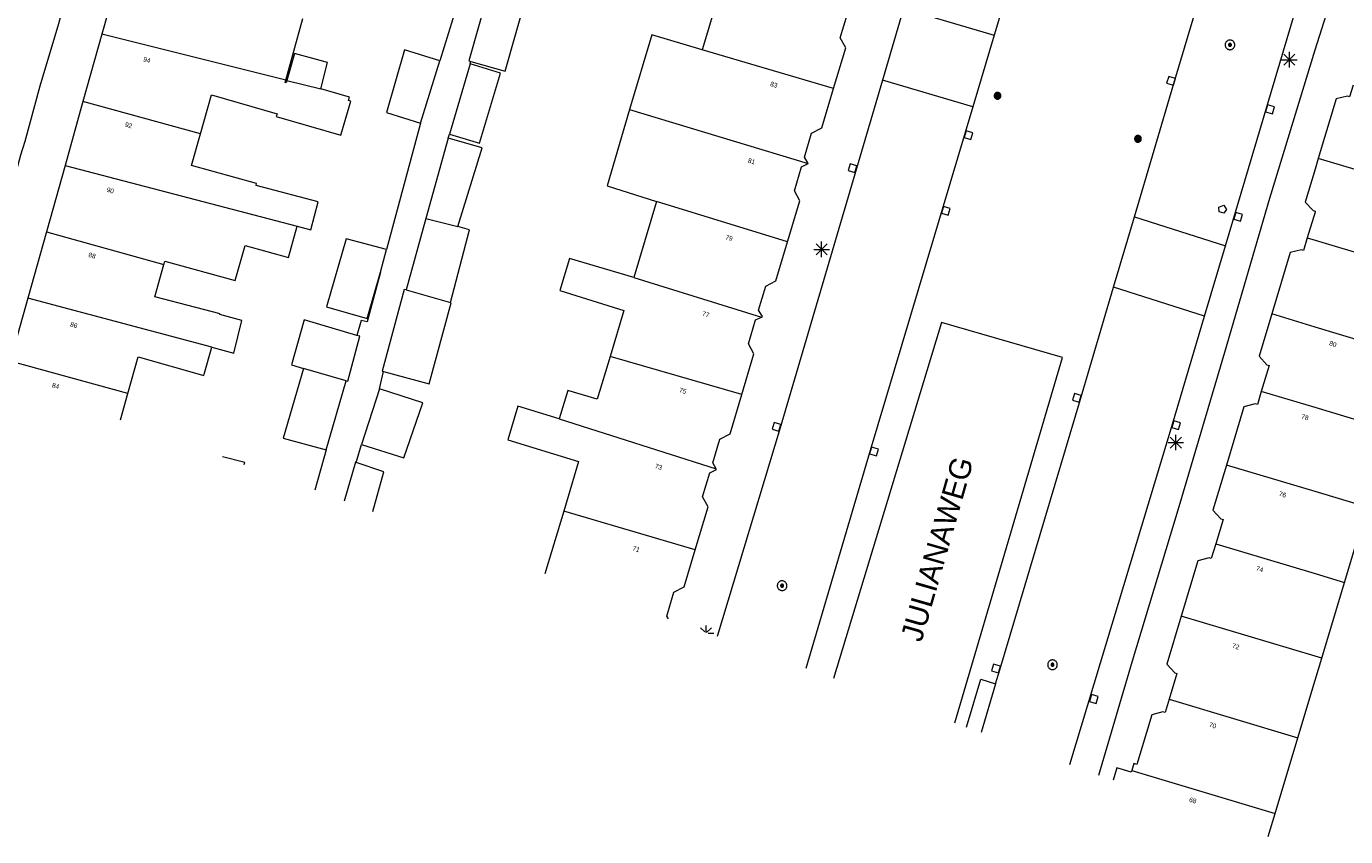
# Model space of a CAD drawing. Header units: metres. Extents: x 135779 to 137489, y 452643 to 455118.
# Tile 16 of 256: x 136417 to 136502, y 452718 to 452770. Entities that reach past the tile are written whole.
import ezdxf
from ezdxf.enums import TextEntityAlignment as Align

# ---------------------------------------------------------------- set-up
doc = ezdxf.new("R2010")
doc.units = ezdxf.units.M
for name, color, linetype, lineweight in [('KTop_BTD_Groenvoorziening_gras- en kruidachtigen', 62, 'Continuous', 13), ('KTop_NAR_Huisnummer (t)', 7, 'Continuous', 13), ('KTop_NAR_Huisnummer tijdelijk (t)', 7, 'Continuous', 13), ('KTop_ORL_Weg_Straatnaam (t)', 7, 'Continuous', 13), ('KTop_PAL_Lichtmast', 40, 'Continuous', 13), ('KTop_PND_Grondvlaksituatie van BAG-pand [tachy]', 1, 'Continuous', 13), ('KTop_PND_Pandscheiding', 40, 'Continuous', 13), ('KTop_PUT_Brandkraan of -put', 1, 'Continuous', 13), ('KTop_PUT_Inspectie- of rioolput', 15, 'Continuous', 13), ('KTop_PUT_Kolk', 15, 'Continuous', 13), ('KTop_VGO_Boom', 92, 'Continuous', 13), ('KTop_WGD_Rijbaan_Lokale weg', 251, 'Continuous', 13), ('KTop_WGD_Rijbaan_Lokale weg_verkeersdrempel', 40, 'Continuous', 13), ('KTop_WGD_Voetpad', 251, 'Continuous', 13)]:
    doc.layers.add(name, color=color, linetype=linetype, lineweight=lineweight)
doc.styles.add('Style-ROVU', font='ROVU.shx')
doc.styles.add('Style-ROVUCURSIEF', font='ROVUCURSIEF.shx')

# ---------------------------------------------------------------- blocks, each defined once
blk = doc.blocks.new('PAL_Lichtmast')
at = {"layer": 'KTop_PAL_Lichtmast'}
for p, q in [((-0.354, -0.354), (0.354, 0.354)), ((0.354, -0.354), (-0.354, 0.354)), ((0, -0.5), (0, 0.5)), ((-0.5, 0), (0.5, 0))]:
    blk.add_line(p, q, dxfattribs=at)
blk = doc.blocks.new('PUT_Brandkraan_of_-put')
at = {"layer": 'KTop_PUT_Brandkraan of -put'}
for p, q in [((-0.25, 0.034), (0, 0.25)), ((-0.158, -0.25), (-0.25, 0.034)), ((0, 0.25), (0.25, 0.033)), ((0.25, 0.033), (0.158, -0.25)), ((0.158, -0.25), (-0.158, -0.25))]:
    blk.add_line(p, q, dxfattribs=at)
blk = doc.blocks.new('PUT_Inspectie-_of_rioolput')
at = {"layer": 'KTop_PUT_Inspectie- of rioolput', "flags": 128}
for points in [[(0.31, 0), (0.308, 0.032), (0.303, 0.064), (0.294, 0.095), (0.283, 0.126), (0.268, 0.155), (0.25, 0.182), (0.23, 0.207), (0.207, 0.23), (0.182, 0.25), (0.154, 0.268), (0.126, 0.283), (0.095, 0.294), (0.064, 0.303), (0.032, 0.308), (0, 0.309), (-0.032, 0.308), (-0.064, 0.303), (-0.096, 0.294), (-0.126, 0.283), (-0.155, 0.268), (-0.182, 0.25), (-0.207, 0.23), (-0.23, 0.207), (-0.25, 0.182), (-0.268, 0.154), (-0.283, 0.126), (-0.294, 0.095), (-0.303, 0.064), (-0.308, 0.032), (-0.309, 0), (-0.308, -0.032), (-0.303, -0.064), (-0.294, -0.096), (-0.283, -0.126), (-0.268, -0.155), (-0.25, -0.182), (-0.23, -0.207), (-0.207, -0.23), (-0.182, -0.25), (-0.155, -0.268), (-0.126, -0.283), (-0.096, -0.294), (-0.064, -0.303), (-0.032, -0.308), (0, -0.309), (0.032, -0.308), (0.064, -0.303), (0.095, -0.294), (0.126, -0.283), (0.155, -0.268), (0.182, -0.25), (0.207, -0.23), (0.23, -0.207), (0.25, -0.182), (0.268, -0.155), (0.283, -0.126), (0.294, -0.096), (0.303, -0.064), (0.308, -0.032), (0.31, 0)], [(0.095, 0), (0.094, 0.009), (0.092, 0.019), (0.09, 0.029), (0.086, 0.038), (0.082, 0.047), (0.076, 0.055), (0.07, 0.063), (0.063, 0.07), (0.055, 0.076), (0.047, 0.082), (0.038, 0.086), (0.029, 0.09), (0.019, 0.092), (0.009, 0.094), (0, 0.094), (-0.01, 0.094), (-0.02, 0.092), (-0.029, 0.09), (-0.039, 0.086), (-0.048, 0.082), (-0.056, 0.076), (-0.064, 0.07), (-0.071, 0.063), (-0.077, 0.055), (-0.082, 0.047), (-0.087, 0.038), (-0.09, 0.029), (-0.093, 0.019), (-0.094, 0.009), (-0.095, 0), (-0.094, -0.01), (-0.093, -0.02), (-0.09, -0.029), (-0.087, -0.039), (-0.082, -0.048), (-0.077, -0.056), (-0.071, -0.064), (-0.064, -0.071), (-0.056, -0.077), (-0.047, -0.082), (-0.039, -0.087), (-0.029, -0.09), (-0.02, -0.093), (-0.01, -0.094), (0, -0.095), (0.009, -0.094), (0.019, -0.093), (0.029, -0.09), (0.038, -0.087), (0.047, -0.082), (0.055, -0.077), (0.063, -0.071), (0.07, -0.064), (0.076, -0.056), (0.082, -0.047), (0.086, -0.039), (0.09, -0.029), (0.092, -0.02), (0.094, -0.01), (0.095, 0)], [(0.035, 0), (0.034, 0.003), (0.034, 0.007), (0.033, 0.01), (0.031, 0.014), (0.03, 0.017), (0.028, 0.02), (0.026, 0.023), (0.023, 0.026), (0.02, 0.028), (0.017, 0.03), (0.014, 0.031), (0.01, 0.033), (0.007, 0.034), (0.003, 0.034), (0, 0.034), (-0.004, 0.034), (-0.007, 0.034), (-0.011, 0.033), (-0.014, 0.031), (-0.018, 0.03), (-0.021, 0.028), (-0.023, 0.026), (-0.026, 0.023), (-0.028, 0.02), (-0.03, 0.017), (-0.032, 0.014), (-0.033, 0.01), (-0.034, 0.007), (-0.035, 0.003), (-0.035, 0), (-0.035, -0.004), (-0.034, -0.007), (-0.033, -0.011), (-0.032, -0.014), (-0.03, -0.018), (-0.028, -0.021), (-0.026, -0.023), (-0.023, -0.026), (-0.021, -0.028), (-0.017, -0.03), (-0.014, -0.032), (-0.011, -0.033), (-0.007, -0.034), (-0.004, -0.035), (0, -0.035), (0.003, -0.035), (0.007, -0.034), (0.01, -0.033), (0.014, -0.032), (0.017, -0.03), (0.02, -0.028), (0.023, -0.026), (0.026, -0.023), (0.028, -0.021), (0.03, -0.017), (0.031, -0.014), (0.033, -0.011), (0.034, -0.007), (0.034, -0.004), (0.035, 0)], [(0.01, 0.02), (0.007, 0.02), (0.005, 0.021), (0.003, 0.022), (0.001, 0.022), (-0.001, 0.022), (-0.004, 0.022), (-0.006, 0.021), (-0.008, 0.02), (-0.01, 0.019), (-0.012, 0.018), (-0.014, 0.017), (-0.016, 0.015), (-0.017, 0.013), (-0.019, 0.012), (-0.02, 0.009), (-0.021, 0.007), (-0.022, 0.005), (-0.022, 0.003), (-0.022, 0.001), (-0.022, -0.001), (-0.022, -0.004), (-0.022, -0.006), (-0.021, -0.008), (-0.02, -0.01), (-0.019, -0.012), (-0.017, -0.014), (-0.016, -0.016), (-0.014, -0.017), (-0.012, -0.019), (-0.01, -0.02), (-0.008, -0.021), (-0.006, -0.022), (-0.003, -0.022), (-0.001, -0.022), (0.001, -0.022), (0.003, -0.022), (0.005, -0.022), (0.008, -0.021), (0.01, -0.02), (0.012, -0.019), (0.014, -0.017), (0.015, -0.016), (0.017, -0.014), (0.018, -0.012), (0.02, -0.01), (0.02, -0.008), (0.021, -0.006), (0.022, -0.003), (0.022, -0.001), (0.022, 0.001), (0.022, 0.003), (0.021, 0.005), (0.02, 0.008), (0.019, 0.01), (0.018, 0.012), (0.017, 0.014), (0.015, 0.015), (0.013, 0.017), (0.012, 0.018), (0.01, 0.02)]]:
    blk.add_lwpolyline(points, dxfattribs=at)
blk = doc.blocks.new('PUT_Kolk')
at = {"layer": 'KTop_PUT_Kolk', "flags": 128}
blk.add_lwpolyline([(0.225, -0.225), (0.225, 0.225), (-0.225, 0.225), (-0.225, -0.225), (0.225, -0.225)], dxfattribs=at)
blk = doc.blocks.new('VGO_Boom')
at = {"layer": 'KTop_VGO_Boom', "flags": 128}
for points in [[(0.215, 0), (0.214, 0.022), (0.21, 0.045), (0.204, 0.066), (0.196, 0.087), (0.186, 0.108), (0.174, 0.126), (0.16, 0.144), (0.144, 0.16), (0.126, 0.174), (0.107, 0.186), (0.087, 0.196), (0.066, 0.204), (0.045, 0.21), (0.022, 0.214), (-0.001, 0.215), (-0.023, 0.214), (-0.045, 0.21), (-0.067, 0.204), (-0.088, 0.196), (-0.108, 0.186), (-0.127, 0.174), (-0.144, 0.16), (-0.16, 0.144), (-0.174, 0.126), (-0.187, 0.107), (-0.197, 0.087), (-0.205, 0.066), (-0.211, 0.045), (-0.214, 0.022), (-0.215, -0.001), (-0.214, -0.023), (-0.211, -0.045), (-0.205, -0.067), (-0.197, -0.088), (-0.187, -0.108), (-0.174, -0.127), (-0.16, -0.144), (-0.144, -0.16), (-0.127, -0.174), (-0.108, -0.187), (-0.088, -0.197), (-0.067, -0.205), (-0.045, -0.211), (-0.023, -0.214), (0, -0.215), (0.022, -0.214), (0.045, -0.211), (0.066, -0.205), (0.087, -0.197), (0.108, -0.187), (0.126, -0.174), (0.144, -0.16), (0.16, -0.144), (0.174, -0.127), (0.186, -0.108), (0.196, -0.088), (0.204, -0.067), (0.21, -0.045), (0.214, -0.023), (0.215, -0.001)], [(0.155, 0), (0.154, 0.016), (0.152, 0.032), (0.147, 0.048), (0.142, 0.063), (0.134, 0.078), (0.125, 0.091), (0.115, 0.104), (0.104, 0.115), (0.091, 0.125), (0.077, 0.134), (0.063, 0.142), (0.048, 0.147), (0.032, 0.152), (0.016, 0.154), (-0.001, 0.155), (-0.017, 0.154), (-0.033, 0.152), (-0.048, 0.147), (-0.064, 0.142), (-0.078, 0.134), (-0.092, 0.125), (-0.104, 0.115), (-0.116, 0.104), (-0.126, 0.091), (-0.135, 0.077), (-0.142, 0.063), (-0.148, 0.048), (-0.152, 0.032), (-0.155, 0.016), (-0.155, -0.001), (-0.155, -0.017), (-0.152, -0.033), (-0.148, -0.048), (-0.142, -0.064), (-0.135, -0.078), (-0.126, -0.092), (-0.116, -0.104), (-0.104, -0.116), (-0.092, -0.126), (-0.078, -0.135), (-0.064, -0.142), (-0.048, -0.148), (-0.033, -0.152), (-0.017, -0.155), (0, -0.155), (0.016, -0.155), (0.032, -0.152), (0.048, -0.148), (0.063, -0.142), (0.078, -0.135), (0.091, -0.126), (0.104, -0.116), (0.115, -0.104), (0.125, -0.092), (0.134, -0.078), (0.142, -0.064), (0.147, -0.048), (0.152, -0.033), (0.154, -0.017), (0.155, -0.001)], [(0.095, 0), (0.094, 0.01), (0.093, 0.02), (0.09, 0.029), (0.087, 0.039), (0.082, 0.048), (0.077, 0.056), (0.071, 0.064), (0.064, 0.071), (0.056, 0.077), (0.047, 0.082), (0.039, 0.087), (0.029, 0.09), (0.02, 0.093), (0.01, 0.094), (-0.001, 0.095), (-0.01, 0.094), (-0.02, 0.093), (-0.03, 0.09), (-0.039, 0.087), (-0.048, 0.082), (-0.056, 0.077), (-0.064, 0.071), (-0.071, 0.064), (-0.077, 0.056), (-0.083, 0.047), (-0.087, 0.039), (-0.091, 0.029), (-0.093, 0.02), (-0.095, 0.01), (-0.095, -0.001), (-0.095, -0.01), (-0.093, -0.02), (-0.091, -0.03), (-0.087, -0.039), (-0.083, -0.048), (-0.077, -0.056), (-0.071, -0.064), (-0.064, -0.071), (-0.056, -0.077), (-0.048, -0.083), (-0.039, -0.087), (-0.03, -0.091), (-0.02, -0.093), (-0.01, -0.095), (0, -0.095), (0.01, -0.095), (0.02, -0.093), (0.029, -0.091), (0.039, -0.087), (0.048, -0.083), (0.056, -0.077), (0.064, -0.071), (0.071, -0.064), (0.077, -0.056), (0.082, -0.048), (0.087, -0.039), (0.09, -0.03), (0.093, -0.02), (0.094, -0.01), (0.095, -0.001)], [(0.035, 0), (0.035, 0.004), (0.034, 0.007), (0.033, 0.011), (0.032, 0.014), (0.03, 0.018), (0.028, 0.021), (0.026, 0.023), (0.023, 0.026), (0.021, 0.028), (0.017, 0.03), (0.014, 0.032), (0.011, 0.033), (0.007, 0.034), (0.004, 0.035), (-0.001, 0.035), (-0.004, 0.035), (-0.008, 0.034), (-0.011, 0.033), (-0.015, 0.032), (-0.018, 0.03), (-0.021, 0.028), (-0.024, 0.026), (-0.027, 0.023), (-0.029, 0.021), (-0.031, 0.017), (-0.032, 0.014), (-0.034, 0.011), (-0.035, 0.007), (-0.035, 0.004), (-0.035, -0.001), (-0.035, -0.004), (-0.035, -0.008), (-0.034, -0.011), (-0.032, -0.015), (-0.031, -0.018), (-0.029, -0.021), (-0.027, -0.024), (-0.024, -0.027), (-0.021, -0.029), (-0.018, -0.031), (-0.015, -0.032), (-0.011, -0.034), (-0.008, -0.035), (-0.004, -0.035), (0, -0.035), (0.004, -0.035), (0.007, -0.035), (0.011, -0.034), (0.014, -0.032), (0.018, -0.031), (0.021, -0.029), (0.023, -0.027), (0.026, -0.024), (0.028, -0.021), (0.03, -0.018), (0.032, -0.015), (0.033, -0.011), (0.034, -0.008), (0.035, -0.004), (0.035, 0)]]:
    blk.add_lwpolyline(points, dxfattribs=at)

msp = doc.modelspace()

# ---------------------------------------------------------------- linework, layer by layer
at = {"layer": 'KTop_BTD_Groenvoorziening_gras- en kruidachtigen', "flags": 128}
msp.add_lwpolyline([(136476.896, 452725.55), (136483.794, 452748.981), (136476.036, 452751.238), (136469.106, 452728.381)], dxfattribs=at)
at = {"layer": 'KTop_PAL_Lichtmast'}
for p, q in [((136460.937, 452731.349), (136460.937, 452731.798)), ((136460.857, 452731.378), (136460.583, 452731.652)), ((136460.975, 452731.335), (136461.291, 452731.652)), ((136461.078, 452731.298), (136461.437, 452731.298))]:
    msp.add_line(p, q, dxfattribs=at)
at = {"layer": 'KTop_PND_Grondvlaksituatie van BAG-pand [tachy]', "flags": 128}
for points in [[(136423.31, 452773.748), (136422.187, 452769.737)], [(136462.244, 452773.943), (136460.68, 452768.728)], [(136447.171, 452772.836), (136447.1, 452772.856), (136445.723, 452768.018), (136445.845, 452767.983)], [(136445.845, 452767.983), (136448.056, 452767.354), (136449.433, 452772.192), (136447.171, 452772.836)], [(136433.982, 452766.787), (136435.08, 452770.732)], [(136469.116, 452766.258), (136469.894, 452768.851), (136469.544, 452769.499), (136470.003, 452771.032), (136470.432, 452771.237)], [(136422.187, 452769.737), (136420.977, 452765.415)], [(136460.68, 452768.728), (136457.469, 452769.691), (136456.033, 452764.902)], [(136436.23, 452766.225), (136436.652, 452767.922), (136434.543, 452768.5), (136434.061, 452766.768)], [(136443.856, 452768.03), (136441.604, 452768.719), (136440.438, 452764.699), (136442.632, 452764.028)], [(136442.632, 452764.028), (136443.856, 452768.03)], [(136444.478, 452763.321), (136446.402, 452762.737), (136447.76, 452767.224), (136445.804, 452767.834)], [(136445.804, 452767.834), (136444.478, 452763.321)], [(136434.061, 452766.768), (136434.015, 452766.601), (136433.937, 452766.624), (136433.982, 452766.787)], [(136502.437, 452766.457), (136502.217, 452765.722), (136502.073, 452765.765), (136501.351, 452765.584), (136500.207, 452761.764)], [(136428.516, 452763.342), (136429.217, 452765.844), (136433.422, 452764.619), (136433.374, 452764.456), (136437.521, 452763.247), (136438.156, 452765.427), (136438.012, 452765.468), (136438.078, 452765.7), (136436.23, 452766.225)], [(136467.492, 452761.428), (136467.251, 452761.846), (136467.71, 452763.378), (136468.357, 452763.725), (136469.116, 452766.258)], [(136420.977, 452765.415), (136419.825, 452761.302)], [(136456.033, 452764.902), (136454.606, 452760.005), (136457.765, 452759.006)], [(136434.713, 452757.417), (136435.583, 452757.19), (136436.07, 452758.981), (136432.077, 452760.016), (136432.11, 452760.143), (136427.947, 452761.309), (136428.516, 452763.342)], [(136444.404, 452763.052), (136442.975, 452757.897)], [(136445.025, 452757.39), (136446.582, 452762.448), (136444.404, 452763.052)], [(136419.825, 452761.302), (136418.636, 452757.058)], [(136466.164, 452756.41), (136466.95, 452759.034), (136466.602, 452759.681), (136467.062, 452761.214), (136467.492, 452761.428)], [(136500.207, 452761.764), (136500, 452761.072), (136499.367, 452758.958), (136499.871, 452758.411), (136500, 452758.373), (136500.016, 452758.368), (136500, 452758.319), (136499.503, 452756.658)], [(136457.765, 452759.006), (136456.3, 452754.117)], [(136426.168, 452754.956), (136426.225, 452755.159), (136430.738, 452753.919), (136431.371, 452756.18), (136434.152, 452755.405), (136434.713, 452757.417)], [(136442.975, 452757.897), (136441.709, 452753.329)], [(136444.547, 452752.511), (136445.776, 452757.182), (136445.025, 452757.39)], [(136418.636, 452757.058), (136417.441, 452752.79)], [(136440.448, 452755.92), (136437.932, 452756.577), (136437.86, 452756.596), (136436.603, 452752.239), (136439.197, 452751.49), (136440.058, 452754.471)], [(136464.497, 452751.583), (136464.55, 452751.61), (136464.309, 452752.028), (136464.768, 452753.56), (136465.414, 452753.908), (136466.164, 452756.41)], [(136499.503, 452756.658), (136499.264, 452755.859), (136499.12, 452755.902), (136498.398, 452755.721), (136497.221, 452751.787)], [(136440.058, 452754.471), (136440.448, 452755.92)], [(136429.25, 452749.642), (136430.652, 452749.268), (136431.168, 452751.365), (136429.76, 452751.743), (136429.771, 452751.782), (136425.586, 452752.881), (136426.168, 452754.956)], [(136456.3, 452754.117), (136452.175, 452755.347), (136451.553, 452753.29), (136455.669, 452752.012), (136454.78, 452749.047)], [(136441.709, 452753.329), (136441.578, 452753.359), (136440.166, 452748.105), (136440.245, 452748.084)], [(136417.441, 452752.79), (136416.31, 452748.751)], [(136440.245, 452748.084), (136443.188, 452747.293), (136444.587, 452752.502), (136444.547, 452752.511)], [(136438.549, 452750.408), (136435.169, 452751.411), (136434.361, 452748.508), (136435.116, 452748.288)], [(136463.228, 452746.612), (136464.008, 452749.214), (136463.659, 452749.862), (136464.12, 452751.395), (136464.497, 452751.583)], [(136497.221, 452751.787), (136496.406, 452749.065), (136496.91, 452748.518), (136497.054, 452748.475), (136496.552, 452746.797)], [(136437.867, 452747.488), (136437.963, 452747.46), (136438.732, 452750.354), (136438.549, 452750.408)], [(136423.847, 452746.67), (136424.51, 452749.037), (136428.735, 452747.834), (136428.758, 452747.914), (136429.25, 452749.642)], [(136454.78, 452749.047), (136453.958, 452746.305), (136452.073, 452746.871), (136451.528, 452745.061)], [(136435.116, 452748.288), (136433.816, 452743.82), (136436.577, 452743.054)], [(136436.577, 452743.054), (136437.867, 452747.488)], [(136439.992, 452746.979), (136438.846, 452743.399)], [(136438.846, 452743.399), (136441.561, 452742.548), (136442.784, 452746.074), (136439.992, 452746.979)], [(136423.379, 452744.997), (136423.847, 452746.67)], [(136461.587, 452741.84), (136461.369, 452742.219), (136461.828, 452743.751), (136462.475, 452744.099), (136463.228, 452746.612)], [(136496.552, 452746.797), (136496.303, 452745.966), (136496.159, 452746.009), (136495.437, 452745.828), (136494.317, 452742.088)], [(136451.528, 452745.061), (136448.877, 452745.858), (136448.228, 452743.706), (136452.761, 452742.315), (136451.808, 452739.137)], [(136431.317, 452742.112), (136431.352, 452742.242), (136429.922, 452742.619)], [(136438.488, 452742.248), (136438.45, 452742.263), (136437.739, 452739.779)], [(136439.569, 452739.114), (136440.282, 452741.661), (136438.488, 452742.248)], [(136460.238, 452736.636), (136461.065, 452739.395), (136460.717, 452740.043), (136461.177, 452741.577), (136461.61, 452741.801), (136461.587, 452741.84)], [(136494.317, 452742.088), (136493.448, 452739.182), (136493.952, 452738.635), (136494.096, 452738.592), (136493.63, 452737.035)], [(136501.883, 452734.558), (136503.335, 452739.384)], [(136451.808, 452739.137), (136450.599, 452735.106)], [(136493.63, 452737.035), (136493.345, 452736.083), (136493.201, 452736.126), (136492.479, 452735.945), (136491.416, 452732.395)], [(136458.523, 452732.226), (136458.425, 452732.391), (136458.883, 452733.923), (136459.529, 452734.27), (136460.238, 452736.636)], [(136500.424, 452729.703), (136501.883, 452734.558)], [(136491.416, 452732.395), (136490.492, 452729.309), (136490.996, 452728.762), (136491.14, 452728.719), (136490.647, 452727.073)], [(136498.894, 452724.587), (136500, 452728.285), (136500.424, 452729.703)], [(136490.647, 452727.073), (136490.386, 452726.2), (136490.242, 452726.243), (136489.52, 452726.062), (136488.565, 452722.873), (136488.373, 452722.93), (136488.241, 452722.482)], [(136497.441, 452719.72), (136498.894, 452724.587)], [(136488.241, 452722.482), (136488.212, 452722.385), (136487.285, 452722.661), (136487.047, 452721.861)], [(136497.001, 452718.244), (136497.441, 452719.72)]]:
    msp.add_lwpolyline(points, dxfattribs=at)
at = {"layer": 'KTop_PND_Pandscheiding', "flags": 128}
for points in [[(136433.982, 452766.787), (136422.187, 452769.737)], [(136469.116, 452766.258), (136460.68, 452768.728)], [(136434.061, 452766.768), (136436.23, 452766.225)], [(136428.516, 452763.342), (136420.977, 452765.415)], [(136456.033, 452764.902), (136467.492, 452761.428)], [(136419.825, 452761.302), (136434.713, 452757.417)], [(136509.256, 452759.069), (136500.207, 452761.764)], [(136466.164, 452756.41), (136457.765, 452759.006)], [(136442.975, 452757.897), (136445.025, 452757.39)], [(136418.636, 452757.058), (136426.168, 452754.956)], [(136499.503, 452756.658), (136500, 452756.51), (136507.788, 452754.188)], [(136456.3, 452754.117), (136464.497, 452751.583)], [(136441.709, 452753.329), (136444.547, 452752.511)], [(136429.25, 452749.642), (136417.441, 452752.79)], [(136506.241, 452749.045), (136500, 452750.942), (136497.221, 452751.787)], [(136423.847, 452746.67), (136416.31, 452748.751)], [(136463.228, 452746.612), (136454.78, 452749.047)], [(136437.867, 452747.488), (136435.116, 452748.288)], [(136504.823, 452744.331), (136500, 452745.769), (136496.552, 452746.797)], [(136451.528, 452745.061), (136461.587, 452741.84)], [(136503.335, 452739.384), (136500, 452740.384), (136494.317, 452742.088)], [(136460.238, 452736.636), (136451.808, 452739.137)], [(136493.63, 452737.035), (136500, 452735.123), (136501.883, 452734.558)], [(136500.424, 452729.703), (136500, 452729.829), (136491.416, 452732.395)], [(136490.647, 452727.073), (136498.894, 452724.587)], [(136488.241, 452722.482), (136497.441, 452719.72)]]:
    msp.add_lwpolyline(points, dxfattribs=at)
at = {"layer": 'KTop_WGD_Rijbaan_Lokale weg', "flags": 128}
for points in [[(136488.409, 452758.006), (136490.945, 452766.578), (136497.237, 452787.61), (136500, 452796.776), (136500.617, 452798.823)], [(136494.25, 452756.154), (136499.448, 452773.653), (136500, 452775.298), (136505.784, 452794.694)], [(136482.892, 452781.276), (136481.543, 452776.722), (136479.427, 452769.66)], [(136473.6, 452771.39), (136479.427, 452769.66)], [(136472.251, 452766.791), (136465.699, 452744.465), (136461.661, 452731.086)], [(136478.051, 452765.068), (136472.251, 452766.791)], [(136478.051, 452765.068), (136476.076, 452758.474), (136471.47, 452743.027), (136467.337, 452729.024)], [(136488.409, 452758.006), (136494.25, 452756.154)], [(136479.512, 452728.059), (136479.776, 452728.957), (136484.951, 452746.32), (136487.073, 452753.49)], [(136492.909, 452751.641), (136487.073, 452753.49)], [(136484.28, 452722.867), (136490.851, 452744.712), (136492.909, 452751.641)], [(136479.512, 452728.059), (136478.594, 452724.933)]]:
    msp.add_lwpolyline(points, dxfattribs=at)
at = {"layer": 'KTop_WGD_Rijbaan_Lokale weg_verkeersdrempel', "flags": 128}
for points in [[(136473.6, 452771.39), (136472.251, 452766.791)], [(136479.427, 452769.66), (136478.051, 452765.068)], [(136487.073, 452753.49), (136488.409, 452758.006)], [(136492.909, 452751.641), (136494.25, 452756.154)]]:
    msp.add_lwpolyline(points, dxfattribs=at)
at = {"layer": 'KTop_WGD_Voetpad', "flags": 128}
for points in [[(136413.367, 452748.635), (136414.546, 452752.929), (136416.989, 452761.987), (136417.26, 452762.872), (136418.231, 452766.428), (136419.43, 452770.423), (136421.733, 452778.969), (136423.542, 452785.808), (136424.175, 452788.062), (136426.071, 452795.061), (136428.747, 452804.403), (136428.905, 452804.359)], [(136486.138, 452722.192), (136488.281, 452729.519), (136491.291, 452739.429), (136494.213, 452749.326), (136497.09, 452759.216), (136500, 452768.73), (136501.282, 452772.785), (136509.809, 452801.271), (136510.96, 452801.989), (136512.11, 452802.706), (136520.826, 452800.188), (136527.726, 452798.142), (136526.545, 452793.907)], [(136446.163, 452799.451), (136448.999, 452798.67), (136451.423, 452798.003), (136452.217, 452797.355), (136445.253, 452772.53), (136443.856, 452768.03)], [(136445.804, 452767.834), (136445.845, 452767.983)], [(136442.632, 452764.028), (136440.448, 452755.92)], [(136444.404, 452763.052), (136444.478, 452763.321)], [(136440.058, 452754.471), (136439.195, 452751.267), (136438.809, 452751.371), (136438.549, 452750.408)], [(136439.992, 452746.979), (136440.245, 452748.084)], [(136436.577, 452743.054), (136435.848, 452740.466)], [(136438.488, 452742.248), (136438.846, 452743.399)], [(136477.652, 452725.275), (136478.552, 452728.341), (136479.512, 452728.059)]]:
    msp.add_lwpolyline(points, dxfattribs=at)

# ---------------------------------------------------------------- block references
at = {"layer": 'KTop_PAL_Lichtmast'}
for p in [(136498.356, 452768.093), (136468.349, 452755.923), (136491.07, 452743.531)]:
    msp.add_blockref('PAL_Lichtmast', p, dxfattribs=at)
at = {"layer": 'KTop_PUT_Brandkraan of -put', "rotation": 343.4561824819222}
msp.add_blockref('PUT_Brandkraan_of_-put', (136494.067, 452758.524), dxfattribs=at)
at = {"layer": 'KTop_PUT_Inspectie- of rioolput'}
for p, rotation in [((136494.54, 452769.048), 163.344753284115), ((136465.817, 452734.347), 343.5545334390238), ((136483.16, 452729.272), 343.2584285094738)]:
    msp.add_blockref('PUT_Inspectie-_of_rioolput', p, dxfattribs=dict(at, rotation=rotation))
at = {"layer": 'KTop_PUT_Kolk'}
for p, rotation in [((136490.761, 452766.734), 343.3447532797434), ((136497.108, 452764.91), 163.4561824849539), ((136477.772, 452763.26), 163.3262683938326), ((136470.335, 452761.134), 343.6446451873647), ((136476.316, 452758.403), 163.3262683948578), ((136495.067, 452758.013), 163.4561824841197), ((136484.712, 452746.392), 343.5135974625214), ((136465.46, 452744.536), 343.2036072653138), ((136491.091, 452744.642), 163.4579193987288), ((136471.71, 452742.956), 163.3964256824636), ((136479.537, 452729.029), 343.4034400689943), ((136485.802, 452727.075), 163.2584285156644)]:
    msp.add_blockref('PUT_Kolk', p, dxfattribs=dict(at, rotation=rotation))
at = {"layer": 'KTop_VGO_Boom'}
for p in [(136479.634, 452765.784), (136488.641, 452763.02)]:
    msp.add_blockref('VGO_Boom', p, dxfattribs=at)

# ---------------------------------------------------------------- texts
at = {"layer": 'KTop_NAR_Huisnummer (t)', "style": 'Style-ROVU'}
for s, p in [('83', (136465.51, 452766.429)), ('81', (136464.078, 452761.511)), ('79', (136462.639, 452756.591)), ('77', (136461.145, 452751.69)), ('75', (136459.67, 452746.785)), ('73', (136458.113, 452741.907)), ('71', (136456.678, 452736.626))]:
    msp.add_text(s, height=0.3, rotation=343.3, dxfattribs=at).set_placement(p, align=Align.MIDDLE_RIGHT)
at = {"layer": 'KTop_NAR_Huisnummer tijdelijk (t)', "style": 'Style-ROVUCURSIEF'}
for s, rotation, p in [('94', 344.4, (136424.853, 452768.137)), ('92', 344.4, (136423.682, 452763.955)), ('90', 344.4, (136422.511, 452759.773)), ('88', 344.4, (136421.341, 452755.59)), ('86', 344.4, (136420.17, 452751.129)), ('80', 343.3, (136500.927, 452749.92)), ('84', 344.4, (136418.998, 452747.227)), ('78', 343.3, (136499.133, 452745.224)), ('76', 343.3, (136497.695, 452740.265)), ('74', 343.3, (136496.227, 452735.475)), ('72', 343.3, (136494.694, 452730.513)), ('70', 343.3, (136493.215, 452725.447)), ('68', 343.3, (136491.936, 452720.636))]:
    msp.add_text(s, height=0.3, rotation=rotation, dxfattribs=at).set_placement(p, align=Align.MIDDLE_LEFT)
at = {"layer": 'KTop_ORL_Weg_Straatnaam (t)', "style": 'Style-ROVU'}
msp.add_text('JULIANAWEG', height=1.4, rotation=73.97589, dxfattribs=at).set_placement((136474.747, 452730.663))

doc.saveas('drawing.dxf')
